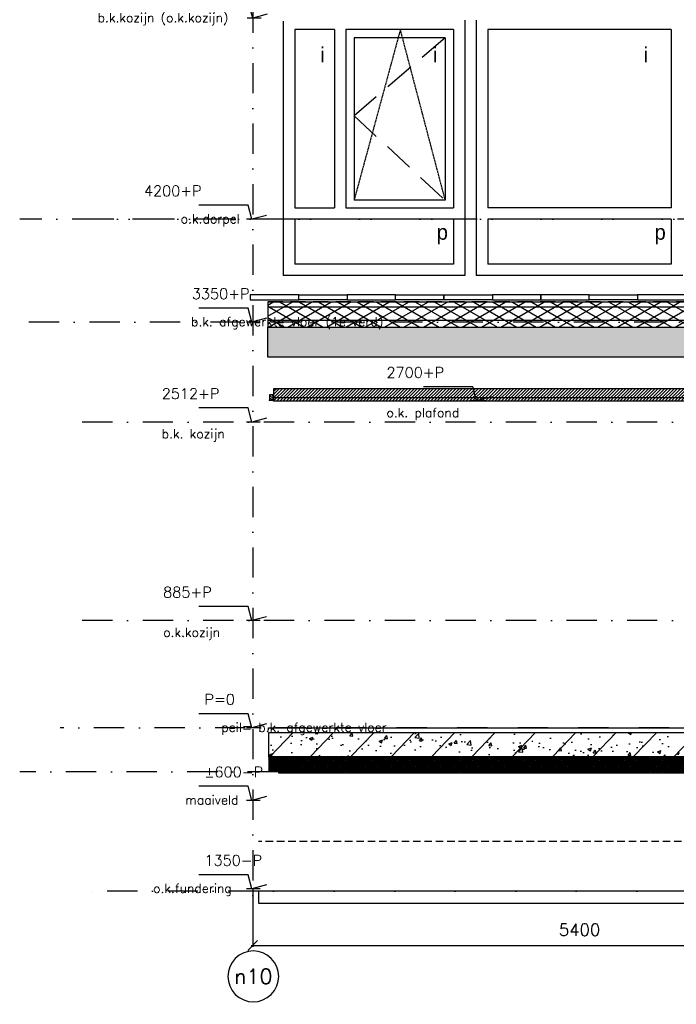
# Model space of a CAD drawing. Extents: x 102559 to 245130, y 44436 to 138999.
# Tile 3 of 30: x 151764 to 157189, y 90162 to 98295. Entities that reach past the tile are written whole.
import ezdxf
from ezdxf.enums import TextEntityAlignment as Align

# ---------------------------------------------------------------- set-up
doc = ezdxf.new("R2010")
doc.units = 0
doc.header["$LTSCALE"] = 20
doc.header["$MEASUREMENT"] = 0
doc.header["$PDSIZE"] = -1
for name, pattern in [('DASHDOT', [25, 12.5, -6.25, 0, -6.25]), ('DASHED2', [0.375, 0.25, -0.125]), ('DD1', [2.66667, 1.66667, -0.5, 0, -0.5]), ('HIDDEN', [9.375, 6.25, -3.125]), ('HIDDEN2', [4.6875, 3.125, -1.5625])]:
    doc.linetypes.add(name, pattern=pattern)
doc.layers.get('0').update_dxf_attribs({"linetype": 'CONTINUOUS'})
doc.layers.get('DEFPOINTS').update_dxf_attribs({"linetype": 'CONTINUOUS'})
for name, color, linetype in [('A--01A1_ACEER', 1, 'CONTINUOUS'), ('A--A21--_F-23-', 9, 'CONTINUOUS'), ('A--A23--_F--3-', 9, 'CONTINUOUS'), ('A--A25--_F--3-', 9, 'CONTINUOUS'), ('A--L$7A3-_STRAMIEN', 3, 'CONTINUOUS'), ('A--L13DC4_VLOEREN', 4, 'HIDDEN'), ('A--L21--', 3, 'CONTINUOUS'), ('A--L21--_F-23-', 4, 'CONTINUOUS'), ('A--L23--', 7, 'CONTINUOUS'), ('A--L23--_F--3-', 7, 'CONTINUOUS'), ('A--L25--', 7, 'CONTINUOUS'), ('A--L25--_F-23-', 7, 'CONTINUOUS'), ('A--L28DC1_KONSTRUKTIES', 1, 'HIDDEN2'), ('A--L31--', 2, 'CONTINUOUS'), ('A--L31--_F123--A1-BINNENKOZ', 1, 'CONTINUOUS'), ('A--L31--_F123--A7-BINNENKOZ', 7, 'CONTINUOUS'), ('A--L31--_F123--C1-BINNENKOZ', 1, 'DASHED2'), ('A--L35-D2-_PLAFONDS', 2, 'CONTINUOUS'), ('A--L35-D4-_PLAFONDS', 4, 'CONTINUOUS'), ('A--L35D1_PLAFONDS', 1, 'CONTINUOUS'), ('A--M$1A-_F123-', 1, 'CONTINUOUS'), ('A--M01A1_MAATVOERING', 1, 'CONTINUOUS'), ('A--M01B1_HOOGTE_MAATV', 1, 'CONTINUOUS'), ('A--T$7A-_STRAMIEN', 2, 'CONTINUOUS'), ('A--T01B2_HOOGTE_MAATV', 2, 'CONTINUOUS'), ('A--T01B3_HOOGTE_MAATV', 3, 'CONTINUOUS'), ('AT$1A---_TEKST', 2, 'CONTINUOUS'), ('AT$1LG-25_TEKST', 2, 'CONTINUOUS'), ('STRAMIEN', 8, 'DD1'), ('X--LR---_CP', 7, 'CONTINUOUS')]:
    doc.layers.add(name, color=color, linetype=linetype)
doc.styles.add('ALFA-0_25', font='ROMANS')
doc.styles.add('B-01', font='b-gbp')
doc.styles.add('HIEMSTRA', font='romans.shx')
doc.styles.add('HOOGTEXT', font='ROMANS.shx', dxfattribs={"height": 2.5})
doc.dimstyles.get("Standard").update_dxf_attribs({"dimscale": 40, "dimtxt": 2.5, "dimasz": 2, "dimexe": 0.3, "dimexo": 0.3, "dimgap": 2, "dimtad": 1, "dimdec": 0, "dimzin": 0, "dimdsep": 46, "dimtxsty": 'HIEMSTRA', "dimblk1": 'OBLIQUE', "dimblk2": 'OBLIQUE', "dimsah": 1, "dimcen": 0.09, "dimdle": 0.3, "dimclrd": 1, "dimclre": 1, "dimclrt": 3, "dimadec": 0, "dimazin": 0, "dimtfac": 1, "dimtdec": 4, "dimtix": 1, "dimtmove": 2, "dimatfit": 3, "dimldrblk": 'OBLIQUE', "dimfxl": 0, "dimtvp": 625, "dimtolj": 1, "dimtzin": 0, "dimarcsym": 0})

# ---------------------------------------------------------------- blocks, each defined once
blk = doc.blocks.new('HOOGTEP')
at = {"layer": 'A--M01A1_MAATVOERING'}
for p, q in [((0, 0), (0.62, 2.33)), ((0.62, 2.33), (8.79, 2.33)), ((-2.41, 0.65), (0, 0))]:
    blk.add_line(p, q, dxfattribs=at)
at = {"layer": 'A--M01B1_HOOGTE_MAATV'}
blk.add_line((-1.38, 0), (0.91, 0), dxfattribs=at)
at = {"layer": 'A--T01B2_HOOGTE_MAATV', "style": 'HOOGTEXT', "flags": 4}
blk.add_attdef('TEKST', (1.84, -0.67), '', height=1.5, dxfattribs=at)
at = {"layer": 'A--T01B3_HOOGTE_MAATV', "style": 'HOOGTEXT', "flags": 4}
blk.add_attdef('HOOGTE', (1.67, 3.82), '', height=1.75, dxfattribs=at)
blk = doc.blocks.new('Q020259-')
at = {"layer": 'A--A25--_F--3-'}
h = blk.add_hatch(dxfattribs=at)
h.set_pattern_fill('ALFALINE', color=256, scale=15, style=0, pattern_type=2)
h.set_pattern_definition([(45, (0, 0), (-10.6066, 10.6066), [])])
h.paths.add_polyline_path([(0, 0), (0, 46), (28, 46), (28, 0)])
at = {"layer": 'A--L25--_F-23-', "color": 2, "linetype": 'Continuous'}
blk.add_lwpolyline([(0, 0), (0, 46), (28, 46), (28, 0)], close=True, dxfattribs=at)
at = {"layer": 'X--LR---_CP'}
for p in [(0, 0), (0, 0), (28, 0)]:
    blk.add_point(p, dxfattribs=at)
blk = doc.blocks.new('*U272')
at = {"layer": 'A--L23--_F--3-', "color": 2, "linetype": 'Continuous'}
blk.add_lwpolyline([(0, 0), (0, 20), (15623.4, 20), (15623.4, 0)], dxfattribs=at)
blk = doc.blocks.new('_OBLIQUE')
at = {"color": 0, "linetype": 'ByBlock'}
blk.add_line((-0.5, -0.5), (0.5, 0.5), dxfattribs=at)
blk = doc.blocks.new('*D216')
at = {"color": 1, "linetype": 'ByBlock'}
for p, q in [((159089.3, 91109.5), (159089.3, 90635.6)), ((164489.3, 91109.5), (164489.3, 90635.6)), ((159077.3, 90647.6), (164501.3, 90647.6))]:
    blk.add_line(p, q, dxfattribs=at)
at = {"layer": 'DEFPOINTS', "color": 0, "linetype": 'ByBlock'}
for p in [(159089.3, 91121.5), (164489.3, 91121.5), (164489.3, 90647.6)]:
    blk.add_point(p, dxfattribs=at)
at = {"color": 1, "linetype": 'ByBlock', "xscale": 80, "yscale": 80, "zscale": 80, "rotation": 180}
blk.add_blockref('_OBLIQUE', (159089.3, 90647.6), dxfattribs=at)
at = {"color": 1, "linetype": 'ByBlock', "xscale": 80, "yscale": 80, "zscale": 80}
blk.add_blockref('_OBLIQUE', (164489.3, 90647.6), dxfattribs=at)
at = {"color": 3, "linetype": 'ByBlock', "insert": (161789.3, 90777.6), "char_height": 100, "attachment_point": 5, "style": 'HIEMSTRA'}
blk.add_mtext('\\A1;5400', dxfattribs=at)

msp = doc.modelspace()

# ---------------------------------------------------------------- hatches: boundary and pattern name
at = {"layer": 'A--01A1_ACEER', "linetype": 'Continuous'}
h = msp.add_hatch(dxfattribs=at)
h.set_pattern_fill('ANSI31', color=256, scale=150, style=0)
h.set_pattern_definition([(45, (-1382.784, 200), (-13.2582521, 13.2582521), [])])
h.paths.add_polyline_path([(153861.4, 95145.9), (169402, 95145.9), (169402, 95245.9), (153861.4, 95245.9)])
at = {"layer": 'A--A21--_F-23-'}
h = msp.add_hatch(dxfattribs=at)
h.set_pattern_fill('ALFAISO', color=256, scale=80, angle=270, style=0, pattern_type=2)
h.set_pattern_definition([(330, (22684.95, 1e-11), (40, 69.282032), []), (30, (22684.95, 1e-11), (-40, 69.282032), [])])
h.paths.add_polyline_path([(153813.3, 95755.9), (159188.3, 95755.9), (159188.3, 95961.5), (153813.3, 95961.5)])
at = {"layer": 'A--A23--_F--3-'}
h = msp.add_hatch(dxfattribs=at)
h.set_pattern_fill('ALFABET', color=256, scale=20, angle=1, style=0, pattern_type=2)
h.set_pattern_definition([(134, (239501.89, 1e-11), (86.32078, 83.359), []), (129, (239501.89, 1e-11), (-143.64922, -10.04493), [15, -165]), (184, (239501.9, 1e-11), (30.37155, 149.9312), [12, -132]), (78.5486, (239489.92, -0.84), (-113.27778, 139.88618), [12.74804, -140.22842]), (132.8158, (239502.59, 40), (-213.99344, -29.37358), [22.5, -247.5]), (82.3644, (239484.76, 37.55), (-183.50393, 198.05632), [19.12206, -210.3426]), (187.8158, (239502.6, 40), (-183.50378, 198.05647), [18, -198]), (158, (239482.42, 30.34), (-120.76856, -78.42802), [15, -165]), (213, (239482.42, 30.34), (-46.12453, 145.8572), [12, -132]), (107.5486, (239472.36, 23.81), (-166.89315, 67.42906), [12.74804, -140.22842]), (141.5, (239501.893, 1e-11), (-1.26964, 66.611074), [0, -130.4, 0, -134, 0, -132.5]), (171.5, (239501.89, 1e-11), (-51.229207, 79.788568), [0, -76.4, 0, -127.4, 0, -50.5]), (211.5, (239546.486, -0.78), (-106.826954, -2.64699), [0, -50, 0, -156, 0, -207]), (221.5, (239566.48, -1.13), (-116.270055, 22.05355), [0, -65, 0, -103.6, 0, -147]), (221.5, (239566.48, -1.13), (-116.270055, 22.05355), [0, -65, 0, -103.6, 0, -147])])
h.paths.add_polyline_path([(169694.3, 95505.9), (153813.2, 95505.9), (153813.3, 95755.9), (169694.3, 95755.9)])
h = msp.add_hatch(dxfattribs=at)
h.set_pattern_fill('ALFABET', color=256, scale=40, angle=1, style=0, pattern_type=2)
h.set_pattern_definition([(46, (4400, 1e-11), (-172.64155, 166.718), []), (51, (4400, 1e-11), (287.29845, -20.08986), [30, -330]), (356, (4400, 1e-11), (-60.7431, 299.8624), [24, -264]), (101.4514, (4423.94, -1.67), (226.55556, 279.77237), [25.49608, -280.45684]), (47.1842, (4398.6, 80), (427.9869, -58.74715), [45, -495]), (97.6356, (4434.27, 75.1), (367.0079, 396.11265), [38.2441, -420.6852]), (352.1842, (4398.6, 80), (367.0076, 396.1129), [36, -396]), (22, (4438.95, 60.7), (241.53712, -156.85604), [30, -330]), (327, (4438.95, 60.7), (92.24906, 291.7144), [24, -264]), (72.4514, (4459.07, 47.62), (333.7863, 134.8581), [25.49608, -280.45684]), (38.5, (4400, 1e-11), (2.53928, 133.22215), [0, -260.8, 0, -268, 0, -265]), (8.5, (4400, 1e-11), (102.45841, 159.57714), [0, -152.8, 0, -254.8, 0, -101]), (328.5, (4310.81, -1.56), (213.65391, -5.29398), [0, -100, 0, -312, 0, -414]), (318.5, (4270.82, -2.25), (232.54011, 44.1071), [0, -130, 0, -207.2, 0, -294]), (318.5, (4270.82, -2.25), (232.54011, 44.1071), [0, -130, 0, -207.2, 0, -294])])
h.paths.add_polyline_path([(158895.5, 92205.9), (153821.4, 92205.9), (153821.4, 92405.9), (158895.5, 92405.9)])
h = msp.add_hatch(dxfattribs=at)
h.set_pattern_fill('ALFAKRS', color=256, scale=10, style=0, pattern_type=2)
h.set_pattern_definition([(135, (237635.404, 1e-11), (7.0710678, 7.0710678), []), (45, (237635.404, 1e-11), (7.0710678, -7.0710678), [])])
h.paths.add_polyline_path([(160397.8, 92073.9), (158895.5, 92073.9), (158895.5, 92205.9), (153821.4, 92205.9), (153821.4, 92085.9), (153901.4, 92085.9), (153901.4, 92073.9)])

# ---------------------------------------------------------------- linework, layer by layer
for points in [[(154069, 96020.9), (153669, 96020.9), (153669, 95980.9), (154069, 95980.9)], [(154069, 96020.9), (154469, 96020.9), (154469, 95980.9), (154069, 95980.9)], [(154869, 96020.9), (154469, 96020.9), (154469, 95980.9), (154869, 95980.9)], [(154869, 96020.9), (155269, 96020.9), (155269, 95980.9), (154869, 95980.9)], [(155269, 96020.9), (155669, 96020.9), (155669, 95980.9), (155269, 95980.9)], [(156069, 96020.9), (155669, 96020.9), (155669, 95980.9), (156069, 95980.9)], [(156469, 96020.9), (156069, 96020.9), (156069, 95980.9), (156469, 95980.9)], [(156469, 96020.9), (156869, 96020.9), (156869, 95980.9), (156469, 95980.9)], [(157269, 96020.9), (156869, 96020.9), (156869, 95980.9), (157269, 95980.9)]]:
    msp.add_lwpolyline(points, close=True)
at = {"layer": 'A--L$7A3-_STRAMIEN', "linetype": 'Continuous', "extrusion": (0, 0, -1)}
msp.add_ellipse((153694.1, 90392.3), major_axis=(-148.5, 148.5), ratio=1, dxfattribs=at)
at = {"layer": 'A--L13DC4_VLOEREN'}
msp.add_lwpolyline([(153813.3, 95966.5), (153813.3, 95966.5), (159188.3, 95966.5), (159184.4, 96189.8)], dxfattribs=at)
at = {"layer": 'A--L21--'}
for p, q in [((153813.3, 95921.5), (159188.3, 95921.5, 0)), ((153813.3, 95811.5), (159188.3, 95811.5, 0))]:
    msp.add_line(p, q, dxfattribs=at)
msp.add_lwpolyline([(153813.3, 95755.9), (159188.3, 95755.9), (159188.3, 95961.5), (153813.3, 95961.5)], close=True, dxfattribs=at)
at = {"layer": 'A--L21--_F-23-', "linetype": 'Continuous'}
msp.add_lwpolyline([(169444.3, 95505.9), (153813.2, 95505.9), (153813.3, 95755.9), (169444.3, 95755.9)], dxfattribs=at)
msp.add_lwpolyline([(158895.5, 92205.9), (153821.4, 92205.9), (153821.4, 92405.9), (158895.5, 92405.9)], close=True, dxfattribs=at)
at = {"layer": 'A--L23--'}
msp.add_lwpolyline([(160397.8, 92073.9), (158895.5, 92073.9), (158895.5, 92205.9), (153821.4, 92205.9), (153821.4, 92085.9), (153901.4, 92085.9), (153901.4, 92073.9)], close=True, dxfattribs=at)
at = {"layer": 'A--L28DC1_KONSTRUKTIES'}
for p, q in [((153817.8, 92085.9), (158810, 92085.9)), ((206357.8, 91505.9), (153737.8, 91505.9))]:
    msp.add_line(p, q, dxfattribs=at)
at = {"layer": 'A--L31--'}
msp.add_lwpolyline([(205193.3, 91095.9), (153737.8, 91095.9), (153737.8, 90995.9), (205193.3, 90995.9)], close=True, dxfattribs=at)
at = {"layer": 'A--L31--_F123--A1-BINNENKOZ'}
for p, q in [((155280.3, 98145.9), (154526.3, 98145.9)), ((154526.3, 98145.9), (154526.3, 96802.9)), ((155280.3, 98145.9), (155280.3, 96802.9)), ((155280.3, 96802.9), (154526.3, 96802.9))]:
    msp.add_line(p, q, dxfattribs=at)
at = {"layer": 'A--L31--_F123--A1-BINNENKOZ', "color": 7}
for p, q in [((154036.3, 96740.9), (154364.3, 96740.9)), ((154459.3, 96740.9), (155347.3, 96740.9))]:
    msp.add_line(p, q, dxfattribs=at)
at = {"layer": 'A--L31--_F123--A7-BINNENKOZ'}
for p, q in [((153941.3, 98282.6), (153941.3, 96645.9)), ((153941.3, 98282.6), (153941.3, 96645.9)), ((155442.3, 98291.3), (155442.3, 96645.9)), ((155536.3, 98290.7), (155536.3, 96645.9)), ((154036.3, 98212.9), (154036.3, 96740.9)), ((154364.3, 98212.9), (154036.3, 98212.9)), ((154364.3, 98212.9), (154364.3, 96740.9)), ((155347.3, 98212.9), (154459.3, 98212.9)), ((154459.3, 98212.9), (154459.3, 96740.9)), ((155347.3, 98212.9), (155347.3, 96740.9)), ((155536.3, 98212.9), (155536.3, 96740.9)), ((155631.3, 98212.9), (155631.3, 96740.9)), ((156457.2, 98212.9), (155631.3, 98212.9)), ((157147.3, 98212.9), (156389.6, 98212.9)), ((157147.3, 98212.9), (157147.3, 96740.9)), ((156457.2, 96740.9), (155631.3, 96740.9)), ((157147.3, 96740.9), (156389.6, 96740.9)), ((153941.3, 96645.9), (153941.3, 96180.9)), ((155347.3, 96645.9), (154036.3, 96645.9)), ((155347.3, 96645.9), (154036.3, 96645.9)), ((154036.3, 96645.9), (154036.3, 96275.9)), ((155347.3, 96645.9), (155347.3, 96275.9)), ((155442.3, 96645.9), (155442.3, 96180.9)), ((155442.3, 96645.9), (155442.3, 96180.9)), ((155536.3, 96645.9), (155536.3, 96180.9)), ((157147.3, 96645.9), (155631.3, 96645.9)), ((157147.3, 96645.9), (155631.3, 96645.9)), ((155631.3, 96645.9), (155631.3, 96275.9)), ((157147.3, 96645.9), (157147.3, 96275.9)), ((155347.3, 96275.9), (154036.3, 96275.9)), ((157147.3, 96275.9), (155631.3, 96275.9)), ((155442.3, 96180.9), (153941.3, 96180.9)), ((157242.3, 96180.9), (155536.3, 96180.9))]:
    msp.add_line(p, q, dxfattribs=at)
at = {"layer": 'A--L31--_F123--C1-BINNENKOZ'}
msp.add_lwpolyline([(155280.3, 96802.9), (154909.1, 98212.9), (154526.3, 96802.9)], dxfattribs=at)
at = {"layer": 'A--L31--_F123--C1-BINNENKOZ', "ltscale": 50}
msp.add_lwpolyline([(155280.3, 98145.9), (154526.3, 97500.9), (155280.3, 96802.9)], dxfattribs=at)
at = {"layer": 'A--L35-D2-_PLAFONDS'}
msp.add_lwpolyline([(162457, 95170.9), (153861.4, 95170.9), (153861.4, 95145.9), (162457, 95145.9)], dxfattribs=at)
at = {"layer": 'A--L35-D4-_PLAFONDS'}
for p, q in [((153861.4, 95143.9), (153861.4, 95193.9)), ((153886.4, 95143.9), (153861.4, 95143.9))]:
    msp.add_line(p, q, dxfattribs=at)
at = {"layer": 'A--L35D1_PLAFONDS', "linetype": 'Continuous'}
msp.add_lwpolyline([(153861.4, 95145.9), (169402, 95145.9), (169402, 95245.9), (153861.4, 95245.9)], close=True, dxfattribs=at)
at = {"layer": 'STRAMIEN', "linetype": 'DASHDOT'}
for p, q in [((153689.3, 109939.1), (153689.3, 90611.2)), ((160948.3, 96645.9), (151764.3, 96645.9)), ((158043.2, 96645.9), (152264.3, 96645.9)), ((215102.7, 95795.9), (151764.3, 95795.9)), ((158031.2, 94970.9), (152264.3, 94970.9)), ((158031.7, 93330.9), (152264.3, 93330.9)), ((215140.2, 92445.9), (152098.7, 92445.9)), ((162898.3, 92081.6), (151764, 92081.6)), ((215249.5, 91095.9), (152270.7, 91095.9))]:
    msp.add_line(p, q, dxfattribs=at)

# ---------------------------------------------------------------- block references
ref = msp.add_blockref('HOOGTEP', (153689.3, 98307.9), dxfattribs=dict(xscale=-50, yscale=50, zscale=50))
ref.add_attrib('TEKST', 'b.k.kozijn (o.k.kozijn)', (152408, 98274.3), dxfattribs={"layer": 'A--T01B2_HOOGTE_MAATV', "height": 75, "style": 'HOOGTEXT', "flags": 4})
ref.add_attrib('HOOGTE', '5862+P', (152784.8, 98498.9), dxfattribs={"layer": 'A--T01B3_HOOGTE_MAATV', "height": 87.5, "style": 'HOOGTEXT', "flags": 4})
ref = msp.add_blockref('HOOGTEP', (153682.9, 96645.9), dxfattribs=dict(xscale=-50, yscale=50, zscale=50))
ref.add_attrib('TEKST', 'o.k.dorpel', (153094.4, 96612.3), dxfattribs={"layer": 'A--T01B2_HOOGTE_MAATV', "height": 75, "style": 'HOOGTEXT', "flags": 4})
ref.add_attrib('HOOGTE', '4200+P', (152790.9, 96836.9), dxfattribs={"layer": 'A--T01B3_HOOGTE_MAATV', "height": 87.5, "style": 'HOOGTEXT', "flags": 4})
ref = msp.add_blockref('HOOGTEP', (153682.9, 95795.9), dxfattribs=dict(xscale=-50, yscale=50, zscale=50))
ref.add_attrib('TEKST', 'b.k. afgewerkte vloer (1e verd)', (153180.2, 95762.3), dxfattribs={"layer": 'A--T01B2_HOOGTE_MAATV', "height": 75, "style": 'HOOGTEXT', "flags": 4})
ref.add_attrib('HOOGTE', '3350+P', (153186.7, 95986.9), dxfattribs={"layer": 'A--T01B3_HOOGTE_MAATV', "height": 87.5, "style": 'HOOGTEXT', "flags": 4})
ref = msp.add_blockref('HOOGTEP', (155539.3, 95145.9), dxfattribs=dict(xscale=-50, yscale=50, zscale=50))
ref.add_attrib('TEKST', 'o.k. plafond', (154794.3, 95011.9), dxfattribs={"layer": 'A--T01B2_HOOGTE_MAATV', "height": 75, "style": 'HOOGTEXT', "flags": 4})
ref.add_attrib('HOOGTE', '2700+P', (154794.3, 95336.9), dxfattribs={"layer": 'A--T01B3_HOOGTE_MAATV', "height": 87.5, "style": 'HOOGTEXT', "flags": 4})
ref = msp.add_blockref('HOOGTEP', (153682.9, 94970.9), dxfattribs=dict(xscale=-50, yscale=50, zscale=50))
ref.add_attrib('TEKST', 'b.k. kozijn', (152937.8, 94836.9), dxfattribs={"layer": 'A--T01B2_HOOGTE_MAATV', "height": 75, "style": 'HOOGTEXT', "flags": 4})
ref.add_attrib('HOOGTE', '2512+P', (152937.8, 95161.9), dxfattribs={"layer": 'A--T01B3_HOOGTE_MAATV', "height": 87.5, "style": 'HOOGTEXT', "flags": 4})
ref = msp.add_blockref('HOOGTEP', (153682.9, 93330.9), dxfattribs=dict(xscale=-50, yscale=50, zscale=50))
ref.add_attrib('TEKST', 'o.k.kozijn ', (152949.5, 93196.9), dxfattribs={"layer": 'A--T01B2_HOOGTE_MAATV', "height": 75, "style": 'HOOGTEXT', "flags": 4})
ref.add_attrib('HOOGTE', '885+P', (152949.5, 93521.9), dxfattribs={"layer": 'A--T01B3_HOOGTE_MAATV', "height": 87.5, "style": 'HOOGTEXT', "flags": 4})
ref = msp.add_blockref('HOOGTEP', (153682.9, 92445.9), dxfattribs=dict(xscale=-50, yscale=50, zscale=50))
ref.add_attrib('TEKST', 'peil= b.k. afgewerkte vloer', (153430.2, 92412.3), dxfattribs={"layer": 'A--T01B2_HOOGTE_MAATV', "height": 75, "style": 'HOOGTEXT', "flags": 4})
ref.add_attrib('HOOGTE', 'P=0', (153290.9, 92636.9), dxfattribs={"layer": 'A--T01B3_HOOGTE_MAATV', "height": 87.5, "style": 'HOOGTEXT', "flags": 4})
ref = msp.add_blockref('HOOGTEP', (153682.9, 91845.9), dxfattribs=dict(xscale=-50, yscale=50, zscale=50))
ref.add_attrib('TEKST', 'maaiveld', (153131.1, 91812.3), dxfattribs={"layer": 'A--T01B2_HOOGTE_MAATV', "height": 75, "style": 'HOOGTEXT', "flags": 4})
ref.add_attrib('HOOGTE', '±600-P', (153290.9, 92036.9), dxfattribs={"layer": 'A--T01B3_HOOGTE_MAATV', "height": 87.5, "style": 'HOOGTEXT', "flags": 4})
ref = msp.add_blockref('HOOGTEP', (153682.9, 91115.9), dxfattribs=dict(xscale=-50, yscale=50, zscale=50))
ref.add_attrib('TEKST', 'o.k.fundering', (152866.6, 91082.3), dxfattribs={"layer": 'A--T01B2_HOOGTE_MAATV', "height": 75, "style": 'HOOGTEXT', "flags": 4})
ref.add_attrib('HOOGTE', '1350-P', (153290.9, 91306.9), dxfattribs={"layer": 'A--T01B3_HOOGTE_MAATV', "height": 87.5, "style": 'HOOGTEXT', "flags": 4})
at = {"layer": 'A--L23--'}
msp.add_blockref('*U272', (153820.9, 92425.9), dxfattribs=at)
at = {"layer": 'A--L25--', "xscale": -1}
msp.add_blockref('Q020259-', (153857.2, 95150.9), dxfattribs=at)

# ---------------------------------------------------------------- texts
at = {"layer": 'A--T$7A-_STRAMIEN', "style": 'ALFA-0_25'}
msp.add_text('n10', height=125, dxfattribs=at).set_placement((153694.1, 90392.3), align=Align.MIDDLE_CENTER)
at = {"layer": 'AT$1A---_TEKST', "style": 'B-01'}
for p in [(155209, 96477.1), (157009, 96477.1)]:
    msp.add_text('p', height=125, dxfattribs=at).set_placement(p)
at = {"layer": 'AT$1LG-25_TEKST', "style": 'B-01'}
for p in [(154246.9, 97942.9), (155178.2, 97942.9), (156918.8, 97942.9)]:
    msp.add_text('i', height=125, dxfattribs=at).set_placement(p)

# ---------------------------------------------------------------- dimensions: what is measured, and where the dimension line sits
at = {"layer": 'A--M$1A-_F123-'}
dim = msp.add_linear_dim(base=(159089.3, 90647.6), p1=(153689.3, 91121.5), p2=(159089.3, 91121.5), dimstyle='Standard', override={"dimscale": 40, "dimtxsty": 'HIEMSTRA', "dimclrt": 3}, dxfattribs=at)
dim.commit()
dim.dimension.update_dxf_attribs({"geometry": '*D216', "text_midpoint": (156389.3, 90777.6), "insert": (-5400, 0)})

doc.saveas('drawing.dxf')
